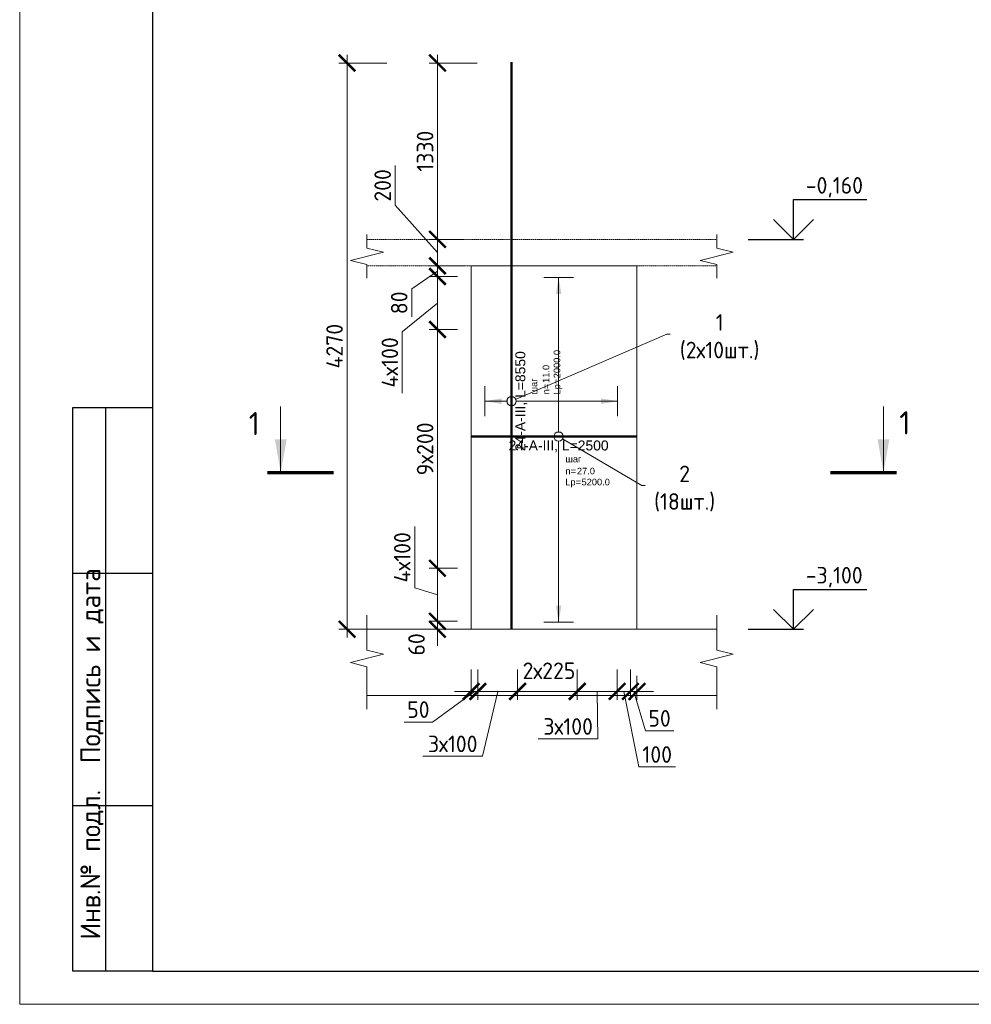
# Model space of a CAD drawing. Header units: millimetres. Extents: x 349531 to 1063351, y -131924 to 96186.
# Tile 151 of 228: x 683333 to 697680, y -65812 to -50962. Entities that reach past the tile are written whole.
import ezdxf
from ezdxf import colors
from ezdxf.entities.mleader import LeaderData, LeaderLine
from ezdxf.enums import TextEntityAlignment as Align
from ezdxf.math import Vec2, Vec3

# ---------------------------------------------------------------- set-up
doc = ezdxf.new("R2010")
doc.units = ezdxf.units.MM
doc.set_wipeout_variables(frame=1)
doc.linetypes.add('01 Штриховая _4 мм_', pattern=[6, 3.5, -2.5])
for name, color, linetype, lineweight in [('AF_Perekritie', 90, 'Continuous', 18), ('AF_Stena', 90, 'Continuous', 18), ('KR_Fundament', 253, 'Continuous', 18), ('АрмСтер', 2, 'Continuous', 50), ('Выноски', 20, 'Continuous', 20), ('подоснова', 151, 'Continuous', 5), ('РАЗМЕРЫ', 1, 'Continuous', 9), ('Текст', 7, 'Continuous', 25), ('ТОНКИЕ', 7, 'Continuous', 9)]:
    doc.layers.add(name, color=color, linetype=linetype, lineweight=lineweight)
doc.layers.add('АрмСтер_атрибуты', color=2, linetype='Continuous', lineweight=0, plot=False)
doc.layers.add('ТОЛСТЫЕ_ОСНОВНЫЕ', color=6, linetype='Continuous')
doc.styles.add('GOST-2.304_Type-B', font='GOST_Common.ttf')
doc.styles.get("Standard").update_dxf_attribs({"font": 'arial.ttf'})
doc.styles.add('style1', font='GOST_Common.ttf', dxfattribs={"height": 500})
doc.styles.add('Аннотативный', font='arial.ttf')
doc.dimstyles.new('мой 25', dxfattribs={"dimscale": 100, "dimtxt": 2.5, "dimasz": 2.5, "dimexe": 1.25, "dimexo": 0.625, "dimtad": 1, "dimdec": 0, "dimlfac": 0.5, "dimtxsty": 'GOST-2.304_Type-B', "dimblk": 'ARCHTICK', "dimcen": 2.5, "dimdle": 1.25, "dimaunit": 1, "dimadec": 1, "dimazin": 2, "dimtfac": 1, "dimtdec": 0, "dimtmove": 1, "dimatfit": 3, "dimfxl": 6, "dimfxlon": 1, "dimtfill": 1, "dimlwd": -1, "dimlwe": -1, "dimarcsym": 0})

# ---------------------------------------------------------------- blocks, each defined once
blk = doc.blocks.new('_None')
blk = doc.blocks.new('_ArchTick')
at = {"color": 0, "linetype": 'ByBlock', "const_width": 0.15}
blk.add_lwpolyline([(-0.5, -0.5), (0.5, 0.5)], dxfattribs=at)
blk = doc.blocks.new('*D544')
at = {"layer": 'DEFPOINTS', "color": 0, "transparency": 16777216}
for p in [(689632, -54275), (690101, -54275), (690101, -54675)]:
    blk.add_point(p, dxfattribs=at)
at = {"layer": 'РАЗМЕРЫ', "color": 0, "linetype": 'Continuous', "transparency": 16777216}
for p, q in [((688994, -53761), (688994, -53161)), ((689632, -54475), (688994, -53761)), ((689632, -54800), (689632, -54150)), ((690039, -54275), (689507, -54275)), ((690039, -54675), (689507, -54675))]:
    blk.add_line(p, q, dxfattribs=at)
at = {"layer": 'РАЗМЕРЫ', "color": 0, "transparency": 16777216, "xscale": 250, "yscale": 250, "zscale": 250}
for p, rotation in [((689632, -54275), 90), ((689632, -54675), 270)]:
    blk.add_blockref('_ArchTick', p, dxfattribs=dict(at, rotation=rotation))
at = {"layer": 'РАЗМЕРЫ', "color": 0, "transparency": 16777216, "insert": (688806, -53461), "char_height": 250, "attachment_point": 5, "rotation": 90, "style": 'GOST-2.304_Type-B', "bg_fill": 3, "box_fill_scale": 1.1, "bg_fill_color": 256, "bg_fill_true_color": 13158600, "bg_fill_transparency": 0}
blk.add_mtext('200', dxfattribs=at)
blk = doc.blocks.new('*D538')
at = {"layer": 'DEFPOINTS', "color": 0, "transparency": 16777216}
for p in [(689632, -51615), (690748, -51615), (690101, -54275)]:
    blk.add_point(p, dxfattribs=at)
at = {"layer": 'РАЗМЕРЫ', "color": 0, "linetype": 'Continuous', "transparency": 16777216}
for p, q in [((689632, -54400), (689632, -51490)), ((690232, -51615), (689507, -51615)), ((690039, -54275), (689507, -54275))]:
    blk.add_line(p, q, dxfattribs=at)
at = {"layer": 'РАЗМЕРЫ', "color": 0, "transparency": 16777216, "xscale": 250, "yscale": 250, "zscale": 250}
for p, rotation in [((689632, -51615), 90), ((689632, -54275), 270)]:
    blk.add_blockref('_ArchTick', p, dxfattribs=dict(at, rotation=rotation))
at = {"layer": 'РАЗМЕРЫ', "color": 0, "transparency": 16777216, "insert": (689445, -52945), "char_height": 250, "attachment_point": 5, "rotation": 90, "style": 'GOST-2.304_Type-B', "bg_fill": 3, "box_fill_scale": 1.1, "bg_fill_color": 256, "bg_fill_true_color": 13158600, "bg_fill_transparency": 0}
blk.add_mtext('1330', dxfattribs=at)
blk = doc.blocks.new('*U523')
at = {"layer": 'РАЗМЕРЫ'}
for p, q in [((112.5, 1200), (-112.5, 1200)), ((112.5, -1400), (-112.5, -1400))]:
    blk.add_line(p, q, dxfattribs=at)
at = {"layer": 'РАЗМЕРЫ', "ltscale": 15}
blk.add_line((0, -1400), (0, 1200), dxfattribs=at)
at = {"layer": 'РАЗМЕРЫ'}
for points in [[(0, 1200), (20.9, 1074.8), (-20.9, 1074.8)], [(0, -1400), (20.9, -1274.8), (-20.9, -1274.8)]]:
    blk.add_solid(points, dxfattribs=at)
at = {"layer": 'АрмСтер_атрибуты', "color": 215, "ltscale": 15, "style": 'Аннотативный'}
for s, p in [('шаг', (51.4, -194.2)), ('n=', (51.4, -285.1)), ('Lр=', (50.2, -367.8))]:
    blk.add_text(s, height=50, dxfattribs=at).set_placement(p)
at = {"layer": 'АрмСтер_атрибуты', "style": 'Аннотативный', "flags": 8}
blk.add_attdef('ПОЗ', (110, 29.6), '', height=75, dxfattribs=at)
at = {"layer": 'АрмСтер_атрибуты', "flags": 9}
for tag, p in [('МАССА', (-1033.5, -10.5)), ('ОБОЗНАЧЕНИЕ', (-1033.5, -124.4))]:
    blk.add_attdef(tag, p, '', height=75, dxfattribs=at)
at = {"layer": 'АрмСтер_атрибуты', "color": 215, "style": 'Аннотативный'}
for tag, p, flags in [('ШАГ', (190.9, -194.2), 10), ('КОЛ', (138, -285.1), 8), ('ШИРИНА', (172.9, -367.8), 8)]:
    blk.add_attdef(tag, p, '', height=50, dxfattribs=dict(at, flags=flags))
at = {"linetype": 'Continuous', "lineweight": 0}
blk.add_wipeout([(35, 0), (28.3, 20.6), (10.8, 33.3), (-10.8, 33.3), (-28.3, 20.6), (-35, 0), (-28.3, -20.6), (-10.8, -33.3), (10.8, -33.3), (28.3, -20.6)], dxfattribs=at)
at = {"color": 0, "linetype": 'ByBlock', "lineweight": -2, "ltscale": 100}
blk.add_line((-657.5, 0), (592.5, 0), dxfattribs=at)
at = {"layer": 'РАЗМЕРЫ'}
blk.add_circle((0, 0), 35, dxfattribs=at)
at = {"layer": 'АрмСтер_атрибуты', "style": 'Аннотативный', "flags": 8}
blk.add_attdef('НАИМЕНОВАНИЕ', text='', height=75, dxfattribs=at).set_placement((0, -29.3), align=Align.TOP_CENTER)
blk = doc.blocks.new('*U548')
at = {"layer": 'РАЗМЕРЫ'}
for p, q in [((112.5, 200), (-112.5, 200)), ((112.5, -800), (-112.5, -800))]:
    blk.add_line(p, q, dxfattribs=at)
at = {"layer": 'РАЗМЕРЫ', "ltscale": 15}
blk.add_line((0, -800), (0, 200), dxfattribs=at)
at = {"layer": 'РАЗМЕРЫ'}
for points in [[(0, 200), (20.9, 74.8), (-20.9, 74.8)], [(0, -800), (20.9, -674.8), (-20.9, -674.8)]]:
    blk.add_solid(points, dxfattribs=at)
at = {"layer": 'АрмСтер_атрибуты', "color": 215, "ltscale": 15, "style": 'Аннотативный'}
for s, p in [('шаг', (51.4, -194.2)), ('n=', (51.4, -285.1)), ('Lр=', (50.2, -367.8))]:
    blk.add_text(s, height=50, dxfattribs=at).set_placement(p)
at = {"layer": 'АрмСтер_атрибуты', "style": 'Аннотативный', "flags": 8}
blk.add_attdef('ПОЗ', (110, 29.6), '', height=75, dxfattribs=at)
at = {"layer": 'АрмСтер_атрибуты', "flags": 9}
for tag, p in [('МАССА', (-2096, -10.5)), ('ОБОЗНАЧЕНИЕ', (-2096, -124.4))]:
    blk.add_attdef(tag, p, '', height=75, dxfattribs=at)
at = {"layer": 'АрмСтер_атрибуты', "color": 215, "style": 'Аннотативный'}
for tag, p, flags in [('ШАГ', (190.9, -194.2), 10), ('КОЛ', (138, -285.1), 8), ('ШИРИНА', (172.9, -367.8), 8)]:
    blk.add_attdef(tag, p, '', height=50, dxfattribs=dict(at, flags=flags))
at = {"linetype": 'Continuous', "lineweight": 0}
blk.add_wipeout([(35, 0), (28.3, 20.6), (10.8, 33.3), (-10.8, 33.3), (-28.3, 20.6), (-35, 0), (-28.3, -20.6), (-10.8, -33.3), (10.8, -33.3), (28.3, -20.6)], dxfattribs=at)
at = {"color": 0, "linetype": 'ByBlock', "lineweight": -2, "ltscale": 100}
blk.add_line((-1720, 0), (2555, 0), dxfattribs=at)
at = {"layer": 'РАЗМЕРЫ'}
blk.add_circle((0, 0), 35, dxfattribs=at)
at = {"layer": 'АрмСтер_атрибуты', "style": 'Аннотативный', "flags": 8}
blk.add_attdef('НАИМЕНОВАНИЕ', text='', height=75, dxfattribs=at).set_placement((0, -29.3), align=Align.TOP_CENTER)
blk = doc.blocks.new('*D534')
at = {"layer": 'DEFPOINTS', "color": 0, "transparency": 16777216}
for p in [(689632, -54675), (689770, -54675), (689998, -54835)]:
    blk.add_point(p, dxfattribs=at)
at = {"layer": 'РАЗМЕРЫ', "color": 0, "linetype": 'Continuous', "transparency": 16777216}
for p, q in [((689632, -54960), (689632, -54550)), ((689632, -54755), (689243, -55019)), ((689707, -54675), (689507, -54675)), ((689935, -54835), (689507, -54835)), ((689243, -55019), (689243, -55444))]:
    blk.add_line(p, q, dxfattribs=at)
at = {"layer": 'РАЗМЕРЫ', "color": 0, "transparency": 16777216, "xscale": 250, "yscale": 250, "zscale": 250}
for p, rotation in [((689632, -54675), 90), ((689632, -54835), 270)]:
    blk.add_blockref('_ArchTick', p, dxfattribs=dict(at, rotation=rotation))
at = {"layer": 'РАЗМЕРЫ', "color": 0, "transparency": 16777216, "insert": (689055, -55232), "char_height": 250, "attachment_point": 5, "rotation": 90, "style": 'GOST-2.304_Type-B', "bg_fill": 3, "box_fill_scale": 1.1, "bg_fill_color": 256, "bg_fill_true_color": 13158600, "bg_fill_transparency": 0}
blk.add_mtext('80', dxfattribs=at)
blk = doc.blocks.new('*D535')
at = {"layer": 'DEFPOINTS', "color": 0, "transparency": 16777216}
for p in [(689998, -59235), (689632, -60035), (689998, -60035)]:
    blk.add_point(p, dxfattribs=at)
at = {"layer": 'РАЗМЕРЫ', "color": 0, "linetype": 'Continuous', "transparency": 16777216}
for p, q in [((689289, -59532), (689289, -58607)), ((689935, -59235), (689507, -59235)), ((689632, -59110), (689632, -60160)), ((689632, -59635), (689289, -59532)), ((689935, -60035), (689507, -60035))]:
    blk.add_line(p, q, dxfattribs=at)
at = {"layer": 'РАЗМЕРЫ', "color": 0, "transparency": 16777216, "xscale": 250, "yscale": 250, "zscale": 250}
for p, rotation in [((689632, -59235), 90), ((689632, -60035), 270)]:
    blk.add_blockref('_ArchTick', p, dxfattribs=dict(at, rotation=rotation))
at = {"layer": 'РАЗМЕРЫ', "color": 0, "transparency": 16777216, "insert": (689101, -59070), "char_height": 250, "attachment_point": 5, "rotation": 90, "style": 'GOST-2.304_Type-B', "bg_fill": 3, "box_fill_scale": 1.1, "bg_fill_color": 256, "bg_fill_true_color": 13158600, "bg_fill_transparency": 0}
blk.add_mtext('4х100', dxfattribs=at)
blk = doc.blocks.new('*D536')
at = {"layer": 'DEFPOINTS', "color": 0, "transparency": 16777216}
for p in [(689632, -55635), (689998, -55635), (689998, -59235)]:
    blk.add_point(p, dxfattribs=at)
at = {"layer": 'РАЗМЕРЫ', "color": 0, "linetype": 'Continuous', "transparency": 16777216}
for p, q in [((689632, -59360), (689632, -55510)), ((689935, -55635), (689507, -55635)), ((689935, -59235), (689507, -59235))]:
    blk.add_line(p, q, dxfattribs=at)
at = {"layer": 'РАЗМЕРЫ', "color": 0, "transparency": 16777216, "xscale": 250, "yscale": 250, "zscale": 250}
for p, rotation in [((689632, -55635), 90), ((689632, -59235), 270)]:
    blk.add_blockref('_ArchTick', p, dxfattribs=dict(at, rotation=rotation))
at = {"layer": 'РАЗМЕРЫ', "color": 0, "transparency": 16777216, "insert": (689445, -57435), "char_height": 250, "attachment_point": 5, "rotation": 90, "style": 'GOST-2.304_Type-B', "bg_fill": 3, "box_fill_scale": 1.1, "bg_fill_color": 256, "bg_fill_true_color": 13158600, "bg_fill_transparency": 0}
blk.add_mtext('9х200', dxfattribs=at)
blk = doc.blocks.new('*D537')
at = {"layer": 'DEFPOINTS', "color": 0, "transparency": 16777216}
for p in [(689998, -54835), (689632, -55635), (689896, -55635)]:
    blk.add_point(p, dxfattribs=at)
at = {"layer": 'РАЗМЕРЫ', "color": 0, "linetype": 'Continuous', "transparency": 16777216}
for p, q in [((689632, -54710), (689632, -55760)), ((689935, -54835), (689507, -54835)), ((689632, -55235), (689101, -55669)), ((689101, -55669), (689101, -56594)), ((689833, -55635), (689507, -55635))]:
    blk.add_line(p, q, dxfattribs=at)
at = {"layer": 'РАЗМЕРЫ', "color": 0, "transparency": 16777216, "xscale": 250, "yscale": 250, "zscale": 250}
for p, rotation in [((689632, -54835), 90), ((689632, -55635), 270)]:
    blk.add_blockref('_ArchTick', p, dxfattribs=dict(at, rotation=rotation))
at = {"layer": 'РАЗМЕРЫ', "color": 0, "transparency": 16777216, "insert": (688914, -56131), "char_height": 250, "attachment_point": 5, "rotation": 90, "style": 'GOST-2.304_Type-B', "bg_fill": 3, "box_fill_scale": 1.1, "bg_fill_color": 256, "bg_fill_true_color": 13158600, "bg_fill_transparency": 0}
blk.add_mtext('4х100', dxfattribs=at)
blk = doc.blocks.new('*D533')
at = {"layer": 'DEFPOINTS', "color": 0, "transparency": 16777216}
for p in [(689998, -60035), (689632, -60155), (689752, -60155)]:
    blk.add_point(p, dxfattribs=at)
at = {"layer": 'РАЗМЕРЫ', "color": 0, "linetype": 'Continuous', "transparency": 16777216}
for p, q in [((689632, -60035), (689632, -59785)), ((689935, -60035), (689507, -60035)), ((689632, -60035), (689632, -60155)), ((689690, -60155), (689507, -60155)), ((689632, -60155), (689632, -60405))]:
    blk.add_line(p, q, dxfattribs=at)
at = {"layer": 'РАЗМЕРЫ', "color": 0, "transparency": 16777216, "xscale": 250, "yscale": 250, "zscale": 250}
for p, rotation in [((689632, -60035), 270), ((689632, -60155), 90)]:
    blk.add_blockref('_ArchTick', p, dxfattribs=dict(at, rotation=rotation))
at = {"layer": 'РАЗМЕРЫ', "color": 0, "transparency": 16777216, "insert": (689316, -60384), "char_height": 250, "attachment_point": 5, "rotation": 90, "style": 'GOST-2.304_Type-B', "bg_fill": 3, "box_fill_scale": 1.1, "bg_fill_color": 256, "bg_fill_true_color": 13158600, "bg_fill_transparency": 0}
blk.add_mtext('60', dxfattribs=at)
blk = doc.blocks.new('*U1380')
at = {"layer": 'ТОЛСТЫЕ_ОСНОВНЫЕ'}
for p, q in [((8, 5), (8, 90)), ((8, 90), (20, 90)), ((13, 5), (13, 90)), ((8, 65), (20, 65)), ((8, 30), (20, 30)), ((20, 5), (8, 5))]:
    blk.add_line(p, q, dxfattribs=at)
at = {"layer": 'ТОЛСТЫЕ_ОСНОВНЫЕ', "color": 6}
blk.add_lwpolyline([(20, 5), (415, 5), (415, 292), (20, 292)], close=True, dxfattribs=at)
at = {"layer": 'ТОНКИЕ'}
blk.add_lwpolyline([(0, 0), (420, 0), (420, 297), (0, 297)], close=True, dxfattribs=at)
at = {"layer": 'Текст', "style": 'style1'}
for s, p in [('Подпись и дата', (10.89, 51.06)), ('Инв.№ подл.', (10.89, 21.06))]:
    blk.add_text(s, height=3, rotation=90, dxfattribs=at).set_placement(p, align=Align.MIDDLE)
blk = doc.blocks.new('*D559')
at = {"layer": 'DEFPOINTS', "color": 0, "lineweight": 50, "transparency": 16777216}
for p in [(690748, -51615), (688268, -60155), (690483, -60155)]:
    blk.add_point(p, dxfattribs=at)
at = {"layer": 'РАЗМЕРЫ', "color": 0, "linetype": 'Continuous', "transparency": 16777216}
for p, q in [((688268, -51490), (688268, -60280)), ((688868, -51615), (688143, -51615)), ((688868, -60155), (688143, -60155))]:
    blk.add_line(p, q, dxfattribs=at)
at = {"layer": 'РАЗМЕРЫ', "color": 0, "transparency": 16777216, "xscale": 250, "yscale": 250, "zscale": 250}
for p, rotation in [((688268, -51615), 90), ((688268, -60155), 270)]:
    blk.add_blockref('_ArchTick', p, dxfattribs=dict(at, rotation=rotation))
at = {"layer": 'РАЗМЕРЫ', "color": 0, "transparency": 16777216, "insert": (688080, -55885), "char_height": 250, "attachment_point": 5, "rotation": 90, "style": 'GOST-2.304_Type-B', "bg_fill": 3, "box_fill_scale": 1.1, "bg_fill_color": 256, "bg_fill_true_color": 13158600, "bg_fill_transparency": 0}
blk.add_mtext('4270', dxfattribs=at)
blk = doc.blocks.new('*D712')
at = {"layer": 'DEFPOINTS', "color": 0, "transparency": 16777216}
for p in [(690240, -60698), (690840, -60698), (690240, -61093)]:
    blk.add_point(p, dxfattribs=at)
at = {"layer": 'РАЗМЕРЫ', "color": 0, "linetype": 'Continuous', "transparency": 16777216}
for p, q in [((690240, -60760), (690240, -61218)), ((690840, -60760), (690840, -61218)), ((690965, -61093), (690115, -61093)), ((690540, -61093), (690312, -62071)), ((690312, -62071), (689412, -62071))]:
    blk.add_line(p, q, dxfattribs=at)
at = {"layer": 'РАЗМЕРЫ', "color": 0, "transparency": 16777216, "xscale": 250, "yscale": 250, "zscale": 250, "rotation": 180}
blk.add_blockref('_ArchTick', (690240, -61093), dxfattribs=at)
at = {"layer": 'РАЗМЕРЫ', "color": 0, "transparency": 16777216, "xscale": 250, "yscale": 250, "zscale": 250}
blk.add_blockref('_ArchTick', (690840, -61093), dxfattribs=at)
at = {"layer": 'РАЗМЕРЫ', "color": 0, "transparency": 16777216, "insert": (689862, -61884), "char_height": 250, "attachment_point": 5, "style": 'GOST-2.304_Type-B', "bg_fill": 3, "box_fill_scale": 1.1, "bg_fill_color": 256, "bg_fill_true_color": 13158600, "bg_fill_transparency": 0}
blk.add_mtext('3х100', dxfattribs=at)
blk = doc.blocks.new('*D713')
at = {"layer": 'DEFPOINTS', "color": 0, "transparency": 16777216}
blk.add_point((691739, -61093), dxfattribs=at)
at = {"layer": 'РАЗМЕРЫ', "color": 0, "linetype": 'Continuous', "transparency": 16777216}
for p, q in [((690840, -60760), (690840, -61218)), ((691739, -60860), (691739, -61218)), ((690715, -61093), (691864, -61093))]:
    blk.add_line(p, q, dxfattribs=at)
at = {"layer": 'РАЗМЕРЫ', "color": 0, "transparency": 16777216, "insert": (691313, -60781), "char_height": 250, "attachment_point": 5, "style": 'GOST-2.304_Type-B', "bg_fill": 3, "box_fill_scale": 1.1, "bg_fill_color": 256, "bg_fill_true_color": 13158600, "bg_fill_transparency": 0}
blk.add_mtext('2х225', dxfattribs=at)
at = {"layer": 'DEFPOINTS', "color": 0, "transparency": 16777216}
for p in [(690840, -60698), (691739, -60798)]:
    blk.add_point(p, dxfattribs=at)
at = {"layer": 'РАЗМЕРЫ', "color": 0, "transparency": 16777216, "xscale": 250, "yscale": 250, "zscale": 250, "rotation": 180}
blk.add_blockref('_ArchTick', (690840, -61093), dxfattribs=at)
at = {"layer": 'РАЗМЕРЫ', "color": 0, "transparency": 16777216, "xscale": 250, "yscale": 250, "zscale": 250}
blk.add_blockref('_ArchTick', (691739, -61093), dxfattribs=at)
blk = doc.blocks.new('*D714')
at = {"layer": 'DEFPOINTS', "color": 0, "transparency": 16777216}
for p in [(692540, -60698), (692640, -60798), (692640, -61093)]:
    blk.add_point(p, dxfattribs=at)
at = {"layer": 'РАЗМЕРЫ', "color": 0, "linetype": 'Continuous', "transparency": 16777216}
for p, q in [((692540, -60760), (692540, -61218)), ((692640, -60860), (692640, -61218)), ((692540, -61093), (692290, -61093)), ((692540, -61093), (692640, -61093)), ((692540, -61093), (692640, -61093)), ((692590, -61093), (692768, -61686)), ((692640, -61093), (692890, -61093)), ((692768, -61686), (693193, -61686))]:
    blk.add_line(p, q, dxfattribs=at)
at = {"layer": 'РАЗМЕРЫ', "color": 0, "transparency": 16777216, "xscale": 250, "yscale": 250, "zscale": 250}
blk.add_blockref('_ArchTick', (692540, -61093), dxfattribs=at)
at = {"layer": 'РАЗМЕРЫ', "color": 0, "transparency": 16777216, "xscale": 250, "yscale": 250, "zscale": 250, "rotation": 180}
blk.add_blockref('_ArchTick', (692640, -61093), dxfattribs=at)
at = {"layer": 'РАЗМЕРЫ', "color": 0, "transparency": 16777216, "insert": (692980, -61499), "char_height": 250, "attachment_point": 5, "style": 'GOST-2.304_Type-B', "bg_fill": 3, "box_fill_scale": 1.1, "bg_fill_color": 256, "bg_fill_true_color": 13158600, "bg_fill_transparency": 0}
blk.add_mtext('50', dxfattribs=at)
blk = doc.blocks.new('*D715')
at = {"layer": 'DEFPOINTS', "color": 0, "transparency": 16777216}
for p in [(691739, -60699), (692339, -60699), (691739, -61093)]:
    blk.add_point(p, dxfattribs=at)
at = {"layer": 'РАЗМЕРЫ', "color": 0, "linetype": 'Continuous', "transparency": 16777216}
for p, q in [((691739, -60761), (691739, -61218)), ((692339, -60761), (692339, -61218)), ((692464, -61093), (691614, -61093)), ((692039, -61093), (692052, -61808)), ((692052, -61808), (691152, -61808))]:
    blk.add_line(p, q, dxfattribs=at)
at = {"layer": 'РАЗМЕРЫ', "color": 0, "transparency": 16777216, "xscale": 250, "yscale": 250, "zscale": 250, "rotation": 180}
blk.add_blockref('_ArchTick', (691739, -61093), dxfattribs=at)
at = {"layer": 'РАЗМЕРЫ', "color": 0, "transparency": 16777216, "xscale": 250, "yscale": 250, "zscale": 250}
blk.add_blockref('_ArchTick', (692339, -61093), dxfattribs=at)
at = {"layer": 'РАЗМЕРЫ', "color": 0, "transparency": 16777216, "insert": (691602, -61621), "char_height": 250, "attachment_point": 5, "style": 'GOST-2.304_Type-B', "bg_fill": 3, "box_fill_scale": 1.1, "bg_fill_color": 256, "bg_fill_true_color": 13158600, "bg_fill_transparency": 0}
blk.add_mtext('3х100', dxfattribs=at)
blk = doc.blocks.new('*D716')
at = {"layer": 'DEFPOINTS', "color": 0, "transparency": 16777216}
for p in [(692339, -60700), (692540, -60832), (692540, -61093)]:
    blk.add_point(p, dxfattribs=at)
at = {"layer": 'РАЗМЕРЫ', "color": 0, "linetype": 'Continuous', "transparency": 16777216}
for p, q in [((692339, -60762), (692339, -61218)), ((692540, -60895), (692540, -61218)), ((692214, -61093), (692665, -61093)), ((692440, -61093), (692670, -62232)), ((692670, -62232), (693220, -62232))]:
    blk.add_line(p, q, dxfattribs=at)
at = {"layer": 'РАЗМЕРЫ', "color": 0, "transparency": 16777216, "xscale": 250, "yscale": 250, "zscale": 250, "rotation": 180}
blk.add_blockref('_ArchTick', (692339, -61093), dxfattribs=at)
at = {"layer": 'РАЗМЕРЫ', "color": 0, "transparency": 16777216, "xscale": 250, "yscale": 250, "zscale": 250}
blk.add_blockref('_ArchTick', (692540, -61093), dxfattribs=at)
at = {"layer": 'РАЗМЕРЫ', "color": 0, "transparency": 16777216, "insert": (692945, -62044), "char_height": 250, "attachment_point": 5, "style": 'GOST-2.304_Type-B', "bg_fill": 3, "box_fill_scale": 1.1, "bg_fill_color": 256, "bg_fill_true_color": 13158600, "bg_fill_transparency": 0}
blk.add_mtext('100', dxfattribs=at)
blk = doc.blocks.new('*D717')
at = {"layer": 'DEFPOINTS', "color": 0, "transparency": 16777216}
for p in [(690140, -60698), (690240, -60798), (690240, -61093)]:
    blk.add_point(p, dxfattribs=at)
at = {"layer": 'РАЗМЕРЫ', "color": 0, "linetype": 'Continuous', "transparency": 16777216}
for p, q in [((690140, -60760), (690140, -61218)), ((690240, -60860), (690240, -61218)), ((690190, -61093), (689557, -61555)), ((690140, -61093), (689890, -61093)), ((690140, -61093), (690240, -61093)), ((690140, -61093), (690240, -61093)), ((690240, -61093), (690490, -61093)), ((689557, -61555), (689132, -61555))]:
    blk.add_line(p, q, dxfattribs=at)
at = {"layer": 'РАЗМЕРЫ', "color": 0, "transparency": 16777216, "xscale": 250, "yscale": 250, "zscale": 250}
blk.add_blockref('_ArchTick', (690140, -61093), dxfattribs=at)
at = {"layer": 'РАЗМЕРЫ', "color": 0, "transparency": 16777216, "xscale": 250, "yscale": 250, "zscale": 250, "rotation": 180}
blk.add_blockref('_ArchTick', (690240, -61093), dxfattribs=at)
at = {"layer": 'РАЗМЕРЫ', "color": 0, "transparency": 16777216, "insert": (689344, -61367), "char_height": 250, "attachment_point": 5, "style": 'GOST-2.304_Type-B', "bg_fill": 3, "box_fill_scale": 1.1, "bg_fill_color": 256, "bg_fill_true_color": 13158600, "bg_fill_transparency": 0}
blk.add_mtext('50', dxfattribs=at)

msp = doc.modelspace()

# ---------------------------------------------------------------- hatches: boundary and pattern name
at = {"layer": 'Выноски'}
for points in [[(687269.1, -57793.2), (687357.2, -57293.2), (687180.9, -57293.2)], [(696355.8, -57793.2), (696443.9, -57293.2), (696267.6, -57293.2)]]:
    msp.add_hatch(color=256, dxfattribs=at).paths.add_polyline_path(points, flags=0)

# ---------------------------------------------------------------- linework, layer by layer
for points in [[(694998.9, -53675.3), (696104.2, -53675.3)], [(694998.9, -54275.3), (694998.9, -53675.3)], [(695298.9, -53975.3), (694998.9, -54275.3), (694698.9, -53975.3)], [(694314.3, -54275.3), (695148.9, -54275.3)], [(694998.9, -59555.3), (696104.2, -59555.3)], [(694998.9, -60155.3), (694998.9, -59555.3)], [(695298.9, -59855.3), (694998.9, -60155.3), (694698.9, -59855.3)], [(694314.3, -60155.3), (695148.9, -60155.3)]]:
    msp.add_lwpolyline(points)
at = {"layer": 'AF_Perekritie', "linetype": '01 Штриховая _4 мм_', "lineweight": 9}
for p, q in [((693760, -54275.3), (693841.3, -54275.3)), ((693841.3, -54675.3), (693760, -54675.3))]:
    msp.add_line(p, q, dxfattribs=at)
at = {"layer": 'AF_Stena', "lineweight": 20}
msp.add_line((692639.8, -60155.3), (692639.8, -54675.3), dxfattribs=at)
for points in [[(688569.1, -54350.3), (688569.1, -54200.3)], [(693841.3, -54350.3), (693841.3, -54200.3)], [(688569.1, -54350.3), (688569.1, -54405.3)], [(693841.3, -54350.3), (693841.3, -54405.3)], [(694091.3, -54467.8), (693591.3, -54592.8)], [(693841.3, -54405.3), (694091.3, -54467.8)], [(688319.1, -54592.8), (688569.1, -54655.3)], [(693591.3, -54592.8), (693841.3, -54655.3)], [(688569.1, -54655.3), (688569.1, -54710.3)], [(688569.1, -54710.3), (688569.1, -54860.3)], [(693841.3, -54655.3), (693841.3, -54710.3)], [(693841.3, -54710.3), (693841.3, -54860.3)], [(688569.1, -60414.9), (688569.1, -59943.1)], [(693841.3, -60414.9), (693841.3, -59943.1)], [(688569.1, -60414.9), (688569.1, -60469.9)], [(693841.3, -60414.9), (693841.3, -60469.9)], [(688819.1, -60532.4), (688319.1, -60657.4)], [(688569.1, -60469.9), (688819.1, -60532.4)], [(694091.3, -60532.4), (693591.3, -60657.4)], [(693841.3, -60469.9), (694091.3, -60532.4)], [(688319.1, -60657.4), (688569.1, -60719.9)], [(688569.1, -60719.9), (688569.1, -60774.9)], [(693591.3, -60657.4), (693841.3, -60719.9)], [(693841.3, -60719.9), (693841.3, -60774.9)], [(688569.1, -60774.9), (688569.1, -61360.6)], [(693841.3, -60774.9), (693841.3, -61360.6)]]:
    msp.add_lwpolyline(points, dxfattribs=at)
at = {"layer": 'KR_Fundament', "lineweight": 9}
for p, q in [((693841.3, -60155.3), (688569.1, -60155.3)), ((688569.1, -61155.3), (693841.3, -61155.3))]:
    msp.add_line(p, q, dxfattribs=at)
at = {"layer": 'АрмСтер', "ltscale": 15}
msp.add_line((690747.7, -60155.3), (690747.7, -51604.4), dxfattribs=at)
at = {"layer": 'Выноски'}
for p, q in [((687265.9, -57793.2), (687265.9, -56793.2)), ((696355.8, -57793.2), (696355.8, -56793.2))]:
    msp.add_line(p, q, dxfattribs=at)
for points in [[(688069.1, -57793.2, 50, 50, 0), (687069.1, -57793.2, 50, 50, 0)], [(695555.8, -57793.2, 50, 50, 0), (696555.8, -57793.2, 50, 50, 0)]]:
    msp.add_lwpolyline(points, format="xyseb", dxfattribs=at)

# ---------------------------------------------------------------- texts
at = {"style": 'GOST-2.304_Type-B'}
for s, p in [('-0,160', (695184.8, -53585.3)), ('-3,100', (695184.8, -59465.3))]:
    msp.add_text(s, height=250, dxfattribs=at).set_placement(p)
at = {"layer": 'Выноски', "style": 'GOST-2.304_Type-B'}
for p in [(696595.1, -57216.4), (686785.4, -57227.5)]:
    msp.add_text('1', height=350, dxfattribs=at).set_placement(p)

# ---------------------------------------------------------------- dimensions: what is measured, and where the dimension line sits
at = {"layer": 'РАЗМЕРЫ'}
dim = msp.add_linear_dim(base=(689632.4, -54275.3), p1=(690101.1, -54675.3), p2=(690101.1, -54275.3), angle=90, dimstyle='мой 25', dxfattribs=at)
dim.commit()
dim.dimension.update_dxf_attribs({"geometry": '*D544', "text_midpoint": (688993.8, -53698), "dimtype": 160})

# ---------------------------------------------------------------- leaders
at = {"layer": 'подоснова'}
ml = msp.add_multileader_mtext('Standard', dxfattribs=at)
ml.set_content('1 (2х10шт.)', color=256, style='GOST-2.304_Type-B')
ml.set_leader_properties(color=256, linetype='ByLayer', lineweight=15)
ml.set_arrow_properties(name='NONE')
ml.build(insert=Vec2(0, 0))
ml.multileader.update_dxf_attribs({"text_left_attachment_type": 6, "text_right_attachment_type": 6, "dogleg_length": 10, "arrow_head_size": 18})
ctx = ml.context
ctx.base_point, ctx.char_height, ctx.arrow_head_size, ctx.landing_gap_size, ctx.plane_origin = Vec3(693097.4, -55702.1), 250, 18, 20, Vec3(690343.8, -54399.6)
ctx.left_attachment, ctx.right_attachment, ctx.text_align_type = 6, 6, 1
notes = []
notes.append((ctx, [(0, (1, 1, 0), (693087.4, -55702.1), (1, 0), 10, [(0, [(690747.7, -56715.3)], 0, [])])]))
ctx.mtext.insert, ctx.mtext.width, ctx.mtext.alignment, ctx.mtext.flow_direction = Vec3(693885.2, -55402.1), 22.898, 2, 5
ml = msp.add_multileader_mtext('Standard', dxfattribs=at)
ml.set_content('2 (18шт.)', color=256, style='GOST-2.304_Type-B')
ml.set_leader_properties(color=256, linetype='ByLayer', lineweight=15)
ml.set_arrow_properties(name='NONE')
ml.build(insert=Vec2(0, 0))
ml.multileader.update_dxf_attribs({"text_left_attachment_type": 6, "text_right_attachment_type": 6, "dogleg_length": 10, "arrow_head_size": 18})
ctx = ml.context
ctx.base_point, ctx.char_height, ctx.arrow_head_size, ctx.landing_gap_size, ctx.plane_origin = Vec3(692720.5, -57986.6), 250, 18, 20, Vec3(690617.7, -57440.6)
ctx.left_attachment, ctx.right_attachment, ctx.text_align_type = 6, 6, 1
notes.append((ctx, [(0, (1, 1, 0), (692710.5, -57986.6), (1, 0), 10, [(0, [(691458.3, -57249.6)], 0, [])])]))
ctx.mtext.insert, ctx.mtext.width, ctx.mtext.alignment, ctx.mtext.flow_direction = Vec3(693358.3, -57686.6), 22.898, 2, 5
for ctx, leaders in notes:
    for number, flags, end, landing, length, lines in leaders:
        leader = LeaderData()
        leader.index, (leader.has_last_leader_line, leader.has_dogleg_vector, leader.attachment_direction) = number, flags
        leader.last_leader_point, leader.dogleg_vector, leader.dogleg_length = Vec3(end), Vec3(landing), length
        for number, points, colour, breaks in lines:
            line = LeaderLine()
            line.index, line.vertices, line.color, line.breaks = number, Vec3.list(points), colors.encode_raw_color(colour), breaks
            leader.lines.append(line)
        ctx.leaders.append(leader)

# ---------------------------------------------------------------- next in the draw order: linework, layer by layer
at = {"layer": 'AF_Perekritie', "linetype": '01 Штриховая _4 мм_', "lineweight": 9}
msp.add_line((688569.1, -54675.3), (693759.9, -54675.3), dxfattribs=at)
at = {"layer": 'AF_Stena', "lineweight": 20}
for p, q in [((692639.8, -54675.3), (690139.8, -54675.3)), ((690139.8, -54675.3), (690139.8, -60155.3))]:
    msp.add_line(p, q, dxfattribs=at)
for points in [[(688819.1, -54467.8), (688319.1, -54592.8)], [(688569.1, -54405.3), (688819.1, -54467.8)]]:
    msp.add_lwpolyline(points, dxfattribs=at)

# ---------------------------------------------------------------- next in the draw order: dimensions: what is measured, and where the dimension line sits
at = {"layer": 'РАЗМЕРЫ'}
dim = msp.add_linear_dim(base=(689632.4, -51615.3), p1=(690101.1, -54275.3), p2=(690747.7, -51615.3), angle=90, dimstyle='мой 25', dxfattribs=at)
dim.commit()
dim.dimension.update_dxf_attribs({"geometry": '*D538', "text_midpoint": (689444.9, -52945.3)})
dim = msp.add_linear_dim(base=(689632.4, -60035.3), p1=(689997.7, -59235.3), p2=(689997.7, -60035.3), angle=90, text='4х100', dimstyle='мой 25', dxfattribs=at)
dim.commit()
dim.dimension.update_dxf_attribs({"geometry": '*D535', "text_midpoint": (689101.1, -59469.6)})

# ---------------------------------------------------------------- next in the draw order: linework, layer by layer
at = {"layer": 'AF_Perekritie', "linetype": '01 Штриховая _4 мм_', "lineweight": 9}
msp.add_line((693759.9, -54275.3), (688569.1, -54275.3), dxfattribs=at)

# ---------------------------------------------------------------- next in the draw order: block references
at = {"layer": 'АрмСтер', "ltscale": 15}
ref = msp.add_blockref('*U523', (691458.3, -57249.6), dxfattribs=dict(at, xscale=2, yscale=2, zscale=2))
ref.add_attrib('НАИМЕНОВАНИЕ', '24-A-III, L=2500', dxfattribs={"layer": 'АрмСтер_атрибуты', "height": 150, "style": 'Аннотативный', "flags": 8}).set_placement((691458.3, -57308.3), align=Align.TOP_CENTER)
ref.add_attrib('КОЛ', '27.0', (691734.4, -57819.9), dxfattribs={"layer": 'АрмСтер_атрибуты', "color": 215, "height": 100, "style": 'Аннотативный', "flags": 8})
ref.add_attrib('ШИРИНА', '5200.0', (691804, -57985.2), dxfattribs={"layer": 'АрмСтер_атрибуты', "color": 215, "height": 100, "style": 'Аннотативный', "flags": 8})

# ---------------------------------------------------------------- next in the draw order: dimensions: what is measured, and where the dimension line sits
at = {"layer": 'РАЗМЕРЫ'}
for base, p1, p2, picture, middle in [((689632.4, -54675.3), (689997.7, -54835.3), (689769.6, -54675.3), '*D534', (689242.6, -55081.5)), ((689632.4, -60155.3), (689997.7, -60035.3), (689752.4, -60155.3), '*D533', (689503.1, -60384.1))]:
    dim = msp.add_linear_dim(base=base, p1=p1, p2=p2, angle=90, dimstyle='мой 25', dxfattribs=at)
    dim.commit()
    dim.dimension.update_dxf_attribs({"geometry": picture, "text_midpoint": middle, "dimtype": 160})

# ---------------------------------------------------------------- next in the draw order: block references
at = {"layer": 'АрмСтер', "ltscale": 15}
ref = msp.add_blockref('*U548', (690747.7, -56715.3), dxfattribs=dict(at, xscale=2, yscale=2, zscale=2, rotation=90))
ref.add_attrib('НАИМЕНОВАНИЕ', '24-A-III, L=8550', dxfattribs={"layer": 'АрмСтер_атрибуты', "height": 150, "rotation": 90, "style": 'Аннотативный', "flags": 8}).set_placement((690806.4, -56715.3), align=Align.TOP_CENTER)
ref.add_attrib('КОЛ', '11.0', (691317.9, -56439.2), dxfattribs={"layer": 'АрмСтер_атрибуты', "color": 215, "height": 100, "rotation": 90, "style": 'Аннотативный', "flags": 8})
ref.add_attrib('ШИРИНА', '2000.0', (691483.3, -56369.5), dxfattribs={"layer": 'АрмСтер_атрибуты', "color": 215, "height": 100, "rotation": 90, "style": 'Аннотативный', "flags": 8})

# ---------------------------------------------------------------- next in the draw order: dimensions: what is measured, and where the dimension line sits
at = {"layer": 'РАЗМЕРЫ'}
dim = msp.add_linear_dim(base=(689632.4, -55635.3), p1=(689997.7, -59235.3), p2=(689997.7, -55635.3), angle=90, text='9х200', dimstyle='мой 25', dxfattribs=at)
dim.commit()
dim.dimension.update_dxf_attribs({"geometry": '*D536', "text_midpoint": (689444.9, -57435.3)})

# ---------------------------------------------------------------- next in the draw order: dimensions: what is measured, and where the dimension line sits
dim = msp.add_linear_dim(base=(689632.4, -55635.3), p1=(689997.7, -54835.3), p2=(689895.6, -55635.3), angle=90, text='4х100', dimstyle='мой 25', dxfattribs=at)
dim.commit()
dim.dimension.update_dxf_attribs({"geometry": '*D537', "text_midpoint": (689101.1, -55731.1), "dimtype": 160})

# ---------------------------------------------------------------- next in the draw order: block references
at = {"xscale": 100, "yscale": 100, "zscale": 100}
msp.add_blockref('*U1380', (683333.2, -65811.7), dxfattribs=at)

# ---------------------------------------------------------------- next in the draw order: dimensions: what is measured, and where the dimension line sits
at = {"layer": 'РАЗМЕРЫ'}
for base, p1, p2, angle, picture, middle in [((688267.8, -60155.3), (690747.7, -51615.3), (690482.8, -60155.3), 90, '*D559', (688080.3, -55885.3)), ((692639.8, -61092.6), (692539.9, -60697.9), (692639.8, -60797.9), 180, '*D714', (692830.5, -61498.9))]:
    dim = msp.add_linear_dim(base=base, p1=p1, p2=p2, angle=angle, dimstyle='мой 25', dxfattribs=at)
    dim.commit()
    dim.dimension.update_dxf_attribs({"geometry": picture, "text_midpoint": middle})
dim = msp.add_linear_dim(base=(690239.9, -61092.6), p1=(690839.9, -60697.9), p2=(690239.9, -60697.9), angle=180, text='3х100', dimstyle='мой 25', override={"dimlfac": 0.25}, dxfattribs=at)
dim.commit()
dim.dimension.update_dxf_attribs({"geometry": '*D712', "text_midpoint": (690249.8, -62071.3), "dimtype": 160})

# ---------------------------------------------------------------- next in the draw order: dimensions: what is measured, and where the dimension line sits
dim = msp.add_linear_dim(base=(690239.9, -61092.6), p1=(690139.9, -60697.9), p2=(690239.9, -60797.9), angle=180, dimstyle='мой 25', dxfattribs=at)
dim.commit()
dim.dimension.update_dxf_attribs({"geometry": '*D717', "text_midpoint": (689494.3, -61554.6), "dimtype": 160})
dim = msp.add_linear_dim(base=(691739.2, -61092.6), p1=(690839.9, -60697.9), p2=(691739.2, -60797.9), angle=180, text='2х225', dimstyle='мой 25', dxfattribs=at)
dim.commit()
dim.dimension.update_dxf_attribs({"geometry": '*D713', "text_midpoint": (691313.4, -60968.4), "dimtype": 160})

# ---------------------------------------------------------------- next in the draw order: dimensions: what is measured, and where the dimension line sits
dim = msp.add_linear_dim(base=(691739.2, -61093.3), p1=(692339.2, -60698.6), p2=(691739.2, -60698.6), angle=180, text='3х100', dimstyle='мой 25', override={"dimlfac": 0.25}, dxfattribs=at)
dim.commit()
dim.dimension.update_dxf_attribs({"geometry": '*D715', "text_midpoint": (691989.4, -61808), "dimtype": 160})

# ---------------------------------------------------------------- next in the draw order: dimensions: what is measured, and where the dimension line sits
dim = msp.add_linear_dim(base=(692539.9, -61092.6), p1=(692339.2, -60699.6), p2=(692539.9, -60832.3), angle=180, dimstyle='мой 25', dxfattribs=at)
dim.commit()
dim.dimension.update_dxf_attribs({"geometry": '*D716', "text_midpoint": (692732.5, -62231.9), "dimtype": 160})

doc.saveas('drawing.dxf')
